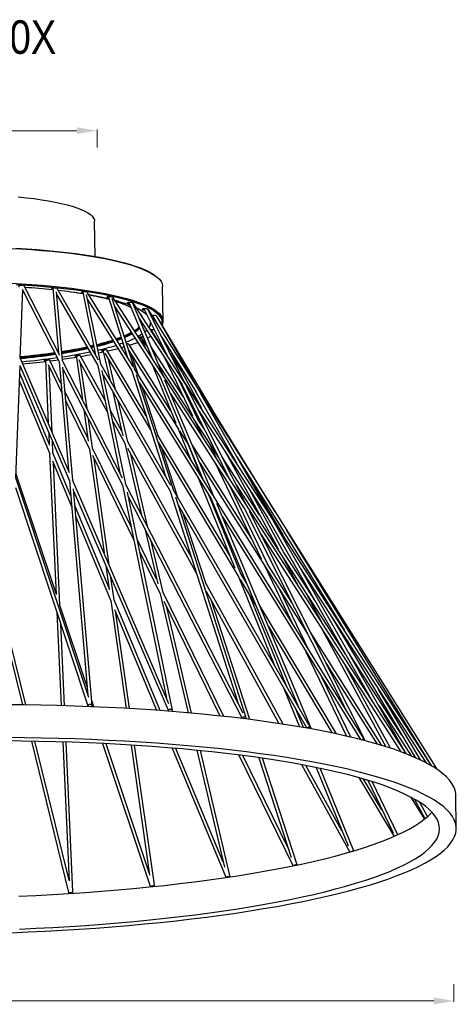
# Model space of a CAD drawing. Header units: inches. Extents: x -1104 to 2865, y 14607 to 16076.
# Tile 7 of 10: x 1373 to 1634, y 14621 to 15207. Entities that reach past the tile are written whole.
import ezdxf

# ---------------------------------------------------------------- set-up
doc = ezdxf.new("R2010")
doc.units = ezdxf.units.IN
doc.header["$MEASUREMENT"] = 0
doc.styles.add('romand', font='romand.shx')
doc.styles.add('ST', font='txt', dxfattribs={"width": 0.85, "height": 3.5})
doc.dimstyles.new('副本 (2) (2) 1-1尺寸界线', dxfattribs={"dimtxt": 4, "dimasz": 4, "dimexe": 0.618, "dimexo": 0.618, "dimgap": 0.618, "dimtad": 1, "dimtoh": 1, "dimdsep": 46, "dimtxsty": 'romand', "dimcen": 0, "dimclrd": 3, "dimclre": 3, "dimclrt": 6, "dimadec": 0, "dimazin": 2, "dimtfac": 1, "dimtofl": 0, "dimtmove": 0, "dimatfit": 3, "dimfxl": 0, "dimlwd": 13, "dimlwe": 13, "dimarcsym": 0})

# ---------------------------------------------------------------- blocks, each defined once
blk = doc.blocks.new('*D30')
at = {"color": 3, "lineweight": 13}
for p, q in [((1239.59, 15130.98), (1239.59, 15141.6)), ((1251.59, 15140.98), (1407.59, 15140.98)), ((1419.59, 15130.98), (1419.59, 15141.6))]:
    blk.add_line(p, q, dxfattribs=at)
at = {"color": 3}
for points in [[(1251.59, 15142.98), (1251.59, 15138.98), (1239.59, 15140.98)], [(1407.59, 15142.98), (1407.59, 15138.98), (1419.59, 15140.98)]]:
    blk.add_solid(points, dxfattribs=at)
at = {"layer": 'Defpoints', "color": 0}
for p in [(1419.59, 15140.98), (1239.59, 15075.42), (1419.59, 15075.54)]:
    blk.add_point(p, dxfattribs=at)
at = {"color": 6, "insert": (1329.59, 15147.6), "char_height": 12, "attachment_point": 5, "style": 'romand'}
blk.add_mtext('%%C180', dxfattribs=at)
blk = doc.blocks.new('*D31')
at = {"color": 3, "lineweight": 13}
for p, q in [((1032.59, 14632.63), (1032.59, 14622.01)), ((1632.26, 14632.63), (1632.26, 14622.01)), ((1044.59, 14622.63), (1620.26, 14622.63))]:
    blk.add_line(p, q, dxfattribs=at)
at = {"color": 3}
for points in [[(1044.59, 14624.63), (1044.59, 14620.63), (1032.59, 14622.63)], [(1620.26, 14624.63), (1620.26, 14620.63), (1632.26, 14622.63)]]:
    blk.add_solid(points, dxfattribs=at)
at = {"layer": 'Defpoints', "color": 0}
for p in [(1632.26, 14726.76), (1032.59, 14713.75), (1632.26, 14622.63)]:
    blk.add_point(p, dxfattribs=at)
at = {"color": 6, "insert": (1332.43, 14629.25), "char_height": 12, "attachment_point": 5, "style": 'romand'}
blk.add_mtext('%%C600', dxfattribs=at)

msp = doc.modelspace()

# ---------------------------------------------------------------- linework, layer by layer
at = {"color": 7, "linetype": 'Continuous', "lineweight": 25}
for p, q in [((1418.369, 15066.036), (1418.043, 15087.067)), ((1397.308, 15007.135), (1376.034, 15048.601)), ((1373.796, 15005.264), (1375.299, 15046.302)), ((1375.277, 15045.695), (1396.929, 15003.494)), ((1393.165, 15047.085), (1396.474, 15008.761)), ((1398.887, 15004.057), (1395.345, 15045.088)), ((1395.472, 15043.615), (1419.988, 15001.11)), ((1420.478, 15004.262), (1395.834, 15046.99)), ((1410.975, 15044.708), (1418.698, 15007.349)), ((1421.881, 15001.83), (1413.304, 15043.319)), ((1441.073, 15000.46), (1413.634, 15044.704)), ((1458.973, 15027.373), (1458.651, 15048.164)), ((1413.886, 15040.502), (1440.253, 14997.986)), ((1426.273, 15041.744), (1437.751, 15005.816)), ((1442.081, 14998.833), (1428.608, 15041.007)), ((1603.526, 14770.139), (1428.89, 15041.815)), ((1438.591, 15038.284), (1452.598, 15004.932)), ((1458.856, 14995.196), (1440.804, 15038.18)), ((1619.125, 14762.525), (1441.137, 15038.41)), ((1430.166, 15036.13), (1457.105, 14994.222)), ((1445.729, 15031.289), (1446.322, 15030.373)), ((1447.549, 15034.432), (1461.35, 15007.079)), ((1471.631, 14991.144), (1449.617, 15034.773)), ((1622.179, 14760.589), (1450.003, 15034.595)), ((1444.345, 15029.749), (1470.022, 14989.948)), ((1446.616, 15026.228), (1446.19, 15025.355)), ((1452.786, 15030.166), (1452.954, 15030.159)), ((1452.872, 15030.302), (1454.568, 15027.33)), ((1479.584, 14987.518), (1454.968, 15030.664)), ((1488.068, 14975.193), (1455.218, 15030.486)), ((1450.885, 15024.206), (1450.608, 15023.729)), ((1451.946, 15021.927), (1452.459, 15020.86)), ((1451.963, 15021.63), (1452.067, 15021.626)), ((1452.081, 15021.698), (1460.961, 15007.851)), ((1434.99, 15014.458), (1432.842, 15013.732)), ((1438.475, 15013.81), (1438.43, 15013.883)), ((1463.589, 14974.022), (1438.476, 15013.809)), ((1445.658, 15018.057), (1445.765, 15017.772)), ((1445.765, 15017.772), (1448.223, 15011.738)), ((1445.99, 15017.482), (1449.814, 15011.56)), ((1458.128, 15017.906), (1478.598, 14985.328)), ((1396.437, 15009.181), (1396.271, 15009.156)), ((1417.5, 15013.143), (1415.607, 15012.708)), ((1417.541, 15012.946), (1415.714, 15012.523)), ((1417.657, 15012.386), (1416.013, 15012.004)), ((1417.726, 15012.049), (1416.192, 15011.693)), ((1418.188, 15009.816), (1417.378, 15009.638)), ((1418.568, 15007.977), (1418.36, 15007.935)), ((1423.278, 15008.974), (1420.527, 15008.38)), ((1422.972, 15010.272), (1427.08, 14992.816)), ((1424.187, 15008.435), (1451.47, 14962.875)), ((1448.804, 14971.219), (1425.413, 15010.28)), ((1435.722, 15012.167), (1434.105, 15011.695)), ((1438.513, 15010.004), (1468.026, 14963.246)), ((1470.815, 14982.732), (1451.59, 15012.497)), ((1461.205, 15007.304), (1460.885, 15007.969)), ((1469.988, 14997.48), (1462.7, 15008.844)), ((1463.665, 15009.093), (1481.814, 14975.756)), ((1403.164, 14937.222), (1373.73, 15005.597)), ((1388.75, 15004.548), (1390.471, 14966.708)), ((1390.33, 15001.698), (1398.531, 14984.935)), ((1398.054, 14990.461), (1391.191, 15004.489)), ((1396.496, 15004.336), (1391.575, 15003.705)), ((1396.927, 15003.513), (1402.521, 14938.717)), ((1434.797, 14934.065), (1398.806, 15004.216)), ((1407.057, 15007.157), (1410.777, 14980.882)), ((1408.522, 15004.756), (1425.671, 14973.62)), ((1424.299, 14980.256), (1409.506, 15007.115)), ((1413.567, 14975.444), (1409.727, 15002.568)), ((1463.501, 14929.67), (1421.787, 15001.994)), ((1430.551, 14986.799), (1426.283, 15004.934)), ((1443.976, 14995.778), (1440.253, 15007.247)), ((1456.017, 15001.957), (1492.206, 14945.926)), ((1459.457, 15006.324), (1476.408, 14971.113)), ((1371.19, 14934.121), (1373.646, 15001.182)), ((1391.029, 14954.439), (1373.478, 14996.597)), ((1373.631, 15000.769), (1403.067, 14932.39)), ((1392.71, 14961.508), (1390.939, 15000.454)), ((1405.032, 14932.884), (1399.235, 15000.034)), ((1399.342, 14998.789), (1434.725, 14929.824)), ((1419.987, 15001.113), (1433.208, 14937.162)), ((1436.629, 14930.495), (1422.635, 14998.186)), ((1440.251, 14997.989), (1460.31, 14935.203)), ((1488.5, 14923.984), (1441.944, 14999.054)), ((1452.338, 15001.638), (1466.56, 14966.73)), ((1373.303, 14991.814), (1391.32, 14948.538)), ((1423.171, 14995.59), (1463.179, 14926.227)), ((1465.017, 14927.043), (1443.1, 14995.645)), ((1444.582, 14991.007), (1487.557, 14921.711)), ((1457.08, 14994.261), (1482.599, 14933.501)), ((1489.319, 14922.665), (1460.013, 14992.441)), ((1479.532, 14969.235), (1468.203, 14992.768)), ((1469.893, 14990.149), (1498.333, 14933.784)), ((1471.47, 14991.464), (1478.884, 14979.901)), ((1414.051, 14957.759), (1400.491, 14985.478)), ((1428.671, 14986.054), (1435.002, 14959.152)), ((1455.674, 14959.747), (1446.562, 14987.814)), ((1463.338, 14984.526), (1507.108, 14916.435)), ((1508.749, 14917.58), (1472.9, 14988.629)), ((1477.868, 14986.49), (1502.599, 14943.144)), ((1522.505, 14912.289), (1481.428, 14984.286)), ((1400.968, 14979.952), (1414.987, 14951.295)), ((1437.903, 14955.556), (1432.142, 14980.037)), ((1525.758, 14914.035), (1485.399, 14979.525)), ((1411.634, 14974.831), (1414.282, 14956.129)), ((1434.316, 14962.07), (1427.569, 14974.32)), ((1480.173, 14974.214), (1521.22, 14910.591)), ((1416.894, 14951.948), (1414.424, 14969.393)), ((1428.941, 14967.683), (1436.055, 14954.767)), ((1477.784, 14968.255), (1482.586, 14958.281)), ((1483.705, 14962.774), (1479.42, 14969.408)), ((1390.729, 14961.052), (1391.063, 14953.704)), ((1467.895, 14963.453), (1475.31, 14945.253)), ((1468.648, 14962.26), (1474.242, 14953.398)), ((1393.277, 14949.041), (1392.967, 14955.852)), ((1436.019, 14954.831), (1446.082, 14912.07)), ((1475.776, 14886.793), (1437.897, 14955.567)), ((1498.632, 14888.011), (1455.657, 14959.776)), ((1455.97, 14955.359), (1503.694, 14875.663)), ((1491.427, 14944.527), (1486.501, 14954.759)), ((1403.815, 14923.729), (1393.277, 14949.041)), ((1414.958, 14951.354), (1423.719, 14889.475)), ((1439.855, 14905.01), (1416.893, 14951.951)), ((1437.668, 14951.838), (1478.929, 14876.922)), ((1467.933, 14921.987), (1458.434, 14951.244)), ((1481.605, 14935.103), (1473.987, 14953.802)), ((1511.711, 14897.783), (1476.022, 14954.325)), ((1496.054, 14949.598), (1527.469, 14891.893)), ((1391.295, 14948.598), (1395.112, 14864.681)), ((1393.079, 14944.314), (1404.382, 14917.164)), ((1397.404, 14858.309), (1393.543, 14943.199)), ((1416.762, 14947.665), (1441.485, 14897.127)), ((1426.729, 14882.483), (1417.801, 14945.543)), ((1449.877, 14904.672), (1439.606, 14948.318)), ((1480.725, 14943.127), (1544.998, 14841.298)), ((1489.678, 14943.549), (1517.414, 14885.936)), ((1516.649, 14911.769), (1493.944, 14946.922)), ((1502.885, 14946.677), (1529.447, 14904.406)), ((1507.765, 14938.123), (1530.206, 14900.352)), ((1414.55, 14803.364), (1371.137, 14934.28)), ((1395.086, 14865.238), (1371.274, 14936.437)), ((1403.066, 14932.403), (1414.086, 14804.763)), ((1462.382, 14799.661), (1404.965, 14933.039)), ((1479.817, 14934.192), (1501.738, 14880.385)), ((1370.98, 14928.399), (1414.093, 14798.387)), ((1416.628, 14798.568), (1405.489, 14927.585)), ((1405.578, 14926.557), (1462.031, 14795.419)), ((1434.725, 14929.826), (1460.944, 14803.002)), ((1506.616, 14794.083), (1436.547, 14930.654)), ((1464.48, 14795.776), (1437.639, 14925.607)), ((1463.177, 14926.229), (1503.378, 14800.394)), ((1545.947, 14786.727), (1464.903, 14927.239)), ((1521.065, 14882.963), (1498.519, 14929.796)), ((1502.445, 14930.073), (1567.677, 14829.076)), ((1531.142, 14889.329), (1510.636, 14926.997)), ((1438.146, 14923.157), (1506.025, 14790.854)), ((1508.368, 14791.346), (1466.405, 14922.697)), ((1505.388, 14876.728), (1486.112, 14924.041)), ((1487.536, 14921.745), (1539.676, 14797.6)), ((1578.715, 14778.517), (1489.054, 14923.092)), ((1426.627, 14868.935), (1406.348, 14917.646)), ((1467.883, 14918.069), (1544.553, 14785.141)), ((1546.965, 14785.41), (1490.908, 14918.881)), ((1507.011, 14916.586), (1567.776, 14796.156)), ((1579.101, 14778.151), (1510.442, 14914.224)), ((1406.914, 14911.081), (1427.771, 14860.984)), ((1484.502, 14870.949), (1470.906, 14912.829)), ((1494.257, 14910.908), (1576.465, 14778.35)), ((1520.795, 14911.25), (1583.756, 14800.893)), ((1524.06, 14912.979), (1566.753, 14843.703)), ((1603.793, 14769.81), (1524.481, 14908.825)), ((1447.987, 14903.976), (1455.739, 14871.033)), ((1619.133, 14762.521), (1532.673, 14902.815)), ((1455.056, 14873.936), (1443.392, 14897.779)), ((1459.015, 14865.843), (1451.782, 14896.578)), ((1517.427, 14900.381), (1600.577, 14771.028)), ((1445.022, 14889.897), (1457.155, 14865.093)), ((1529.421, 14888.307), (1539.685, 14869.454)), ((1549.65, 14860.673), (1530.891, 14889.717)), ((1424.786, 14881.938), (1426.838, 14867.443)), ((1519.313, 14881.992), (1535.862, 14847.615)), ((1535.574, 14859.977), (1520.971, 14883.113)), ((1540.701, 14880.395), (1615.411, 14764.594)), ((1429.688, 14861.583), (1427.796, 14874.946)), ((1503.593, 14875.832), (1525.34, 14822.455)), ((1504.925, 14873.608), (1514.394, 14857.796)), ((1508.919, 14870.831), (1505.348, 14876.794)), ((1530.474, 14787.481), (1484.486, 14870.978)), ((1484.526, 14866.761), (1527.98, 14787.863)), ((1545.784, 14831.618), (1528.667, 14867.172)), ((1427.743, 14861.05), (1436.827, 14796.889)), ((1457.171, 14795.568), (1429.686, 14861.587)), ((1457.12, 14865.166), (1473.814, 14794.224)), ((1495.077, 14792.123), (1459.009, 14865.855)), ((1532.695, 14809.703), (1510.35, 14864.55)), ((1554.559, 14846.315), (1543.915, 14865.867)), ((1413.659, 14809.705), (1397.403, 14858.31)), ((1429.922, 14855.817), (1454.937, 14795.73)), ((1459.262, 14860.787), (1492.726, 14792.378)), ((1475.913, 14794.037), (1461.079, 14857.072)), ((1510.695, 14790.27), (1487.78, 14860.851)), ((1562.317, 14781.661), (1516.183, 14858.702)), ((1395.589, 14854.188), (1398.121, 14798.52)), ((1438.864, 14796.772), (1430.804, 14853.698)), ((1557.909, 14853.722), (1609.057, 14767.631)), ((1400.126, 14798.462), (1397.909, 14847.191)), ((1521.657, 14845.667), (1559.647, 14782.227)), ((1552.837, 14845.294), (1591.612, 14774.07)), ((1377.189, 14798.959), (1367.659, 14837.738)), ((1589.357, 14774.768), (1546.741, 14842.285)), ((1367.391, 14830.444), (1375.123, 14798.986)), ((1544.028, 14830.654), (1568.25, 14780.34)), ((1601.169, 14780.909), (1569.387, 14830.115)), ((1556.165, 14823.606), (1586.445, 14775.634)), ((1594.373, 14773.182), (1567.712, 14822.155)), ((1570.751, 14779.755), (1553.949, 14814.657)), ((1530.894, 14808.822), (1540.236, 14785.894)), ((1612.252, 14766.17), (1587.313, 14808.145)), ((1417.629, 14797.836), (1416.365, 14801.614)), ((1587.414, 14798.518), (1606.718, 14768.631)), ((1542.559, 14785.492), (1538.249, 14796.07)), ((1380.445, 14777.327), (1402.604, 14687.161)), ((1402.85, 14694.542), (1382.514, 14777.29)), ((1399.105, 14776.888), (1402.867, 14694.159)), ((1405.164, 14687.679), (1401.11, 14776.826)), ((1422.835, 14775.961), (1451.24, 14691.031)), ((1450.688, 14698.986), (1424.979, 14775.857)), ((1439.923, 14775.024), (1450.888, 14697.57)), ((1453.734, 14691.741), (1441.961, 14774.896)), ((1464.292, 14773.26), (1496.268, 14696.454)), ((1494.726, 14705.363), (1466.538, 14773.07)), ((1579.101, 14778.151), (1579.054, 14778.217)), ((1479.062, 14771.922), (1495.458, 14702.249)), ((1498.669, 14697.338), (1481.166, 14771.713)), ((1504.103, 14769.121), (1536.318, 14703.266)), ((1533.47, 14713.64), (1506.479, 14768.816)), ((1515.977, 14767.524), (1535.268, 14708.103)), ((1538.605, 14704.299), (1518.183, 14767.206)), ((1541.468, 14763.374), (1570.122, 14711.349)), ((1565.494, 14723.897), (1544.015, 14762.895)), ((1550.093, 14761.698), (1569.115, 14715.01)), ((1572.332, 14712.414), (1552.451, 14761.212)), ((1575.574, 14755.63), (1596.53, 14720.636)), ((1589.331, 14736.55), (1578.386, 14754.827)), ((1580.891, 14754.083), (1595.947, 14722.807)), ((1598.738, 14721.621), (1583.498, 14753.276)), ((1606.295, 14744.185), (1614.671, 14730.915)), ((1633.672, 14725.497), (1633.368, 14745.111)), ((1608.547, 14742.963), (1614.896, 14731.299)), ((1616.531, 14732.48), (1611.941, 14740.912))]:
    msp.add_line(p, q, dxfattribs=at)
at = {"color": 8, "linetype": 'Continuous', "lineweight": 25}
for p, q in [((1393.164, 15047.109), (1393.165, 15047.085)), ((1446.828, 15025.9), (1446.652, 15025.504)), ((1445.765, 15017.772), (1445.842, 15017.731))]:
    msp.add_line(p, q, dxfattribs=at)
at = {"color": 7, "linetype": 'Continuous', "lineweight": 25, "flags": 128}
for points in [[(1372.587, 15101.579), (1377.409, 15101.075), (1382.037, 15100.511), (1386.451, 15099.889), (1390.635, 15099.21), (1394.572, 15098.478), (1398.246, 15097.695), (1401.644, 15096.865), (1404.751, 15095.991), (1407.555, 15095.076), (1410.046, 15094.124), (1412.213, 15093.138), (1414.047, 15092.123), (1415.543, 15091.083), (1416.693, 15090.021), (1417.493, 15088.942), (1417.941, 15087.85), (1418.043, 15087.067)], [(1367.793, 15070.895), (1374.174, 15070.561), (1380.432, 15070.162), (1386.551, 15069.698), (1392.514, 15069.171), (1398.305, 15068.582), (1403.908, 15067.932), (1409.308, 15067.223), (1414.49, 15066.458), (1419.442, 15065.638), (1424.148, 15064.765), (1428.598, 15063.842), (1432.777, 15062.872), (1436.677, 15061.856), (1440.285, 15060.798), (1443.592, 15059.701), (1446.589, 15058.567), (1449.268, 15057.399), (1451.622, 15056.201), (1453.645, 15054.977), (1455.331, 15053.728), (1456.675, 15052.459), (1457.675, 15051.173), (1458.326, 15049.873), (1458.628, 15048.563), (1458.651, 15048.164)], [(1371.214, 15070.957), (1377.567, 15070.585), (1383.786, 15070.147), (1389.854, 15069.643), (1395.754, 15069.077), (1401.47, 15068.448), (1406.987, 15067.759), (1412.289, 15067.011), (1417.362, 15066.207), (1422.192, 15065.349), (1426.765, 15064.439), (1431.07, 15063.48), (1435.094, 15062.474), (1438.826, 15061.424), (1442.256, 15060.333), (1445.375, 15059.204), (1448.174, 15058.04), (1450.645, 15056.844), (1452.782, 15055.62), (1454.579, 15054.37), (1455.83, 15053.296)], [(1371.482, 15049.344), (1377.826, 15048.972), (1384.035, 15048.535), (1390.094, 15048.032), (1395.985, 15047.466), (1401.692, 15046.838), (1407.201, 15046.15), (1412.495, 15045.404), (1417.56, 15044.601), (1422.382, 15043.744), (1426.948, 15042.836), (1431.246, 15041.878), (1435.264, 15040.873), (1438.99, 15039.825), (1442.415, 15038.736), (1445.529, 15037.608), (1448.324, 15036.446), (1450.791, 15035.252), (1452.925, 15034.03), (1454.719, 15032.782), (1456.168, 15031.513), (1456.999, 15030.584)], [(1374.461, 15048.771), (1373.789, 15048.738), (1373.214, 15048.658), (1372.823, 15048.543), (1372.677, 15048.41), (1372.796, 15048.281), (1373.164, 15048.175), (1373.365, 15048.143)], [(1375.202, 15048.747), (1375.128, 15048.753), (1374.461, 15048.771)], [(1376.143, 15048.389), (1376.176, 15048.449), (1376.056, 15048.578), (1376.042, 15048.585)], [(1394.158, 15047.179), (1393.486, 15047.146), (1392.911, 15047.066), (1392.52, 15046.951), (1392.373, 15046.819), (1392.493, 15046.689), (1392.861, 15046.583), (1393.213, 15046.533)], [(1395.169, 15047.127), (1394.825, 15047.161), (1394.158, 15047.179)], [(1411.876, 15044.92), (1411.203, 15044.887), (1410.628, 15044.807), (1410.238, 15044.692), (1410.091, 15044.559), (1410.211, 15044.43), (1410.578, 15044.324), (1411.067, 15044.261)], [(1427.076, 15042.062), (1426.404, 15042.029), (1425.829, 15041.948), (1425.438, 15041.833), (1425.291, 15041.701), (1425.411, 15041.572), (1425.779, 15041.465), (1426.339, 15041.398), (1426.385, 15041.395)], [(1439.297, 15038.692), (1438.625, 15038.658), (1438.05, 15038.578), (1437.659, 15038.463), (1437.513, 15038.331), (1437.632, 15038.202), (1438, 15038.095), (1438.56, 15038.027), (1438.702, 15038.019)], [(1448.168, 15034.912), (1447.496, 15034.879), (1446.921, 15034.798), (1446.53, 15034.683), (1446.384, 15034.551), (1446.503, 15034.422), (1446.871, 15034.315), (1447.431, 15034.248), (1447.648, 15034.235)], [(1446.46, 15026.471), (1446.162, 15025.909), (1446.041, 15025.71)], [(1446.652, 15025.504), (1446.4, 15025.037), (1446.355, 15024.962)], [(1453.42, 15030.837), (1452.747, 15030.804), (1452.41, 15030.764)], [(1440.064, 15020.732), (1438.14, 15019.724), (1435.756, 15018.632)], [(1440.343, 15020.299), (1438.149, 15019.139), (1435.922, 15018.114)], [(1440.54, 15019.991), (1438.362, 15018.841), (1436.031, 15017.771)], [(1446.374, 15019.751), (1445.998, 15019.505), (1443.99, 15018.324)], [(1449.284, 15022.092), (1449.232, 15022.039), (1448.034, 15020.964)], [(1452.539, 15022.304), (1451.866, 15022.271), (1451.571, 15022.237)], [(1453.707, 15022.228), (1453.205, 15022.285), (1452.539, 15022.304)], [(1433.853, 15018.019), (1432.868, 15017.644), (1430.862, 15016.924)], [(1433.901, 15017.868), (1432.609, 15017.373), (1430.954, 15016.775)], [(1434.068, 15017.346), (1432.618, 15016.788), (1431.254, 15016.292)], [(1434.176, 15017.005), (1432.821, 15016.485), (1431.444, 15015.985)], [(1435.165, 15013.911), (1435.123, 15013.893), (1434.976, 15013.76), (1435.096, 15013.631), (1435.275, 15013.567)], [(1447.073, 15018.088), (1446.433, 15018.105), (1445.761, 15018.071), (1445.186, 15017.991), (1444.795, 15017.876), (1444.649, 15017.744), (1444.768, 15017.615), (1445.136, 15017.508), (1445.696, 15017.44), (1445.905, 15017.428)], [(1446.483, 15016.009), (1446.201, 15015.887), (1445.695, 15015.672)], [(1451.565, 15018.557), (1451.312, 15018.41), (1449.516, 15017.437)], [(1416.286, 15007.527), (1413.682, 15007.038), (1409.916, 15006.371)], [(1423.815, 15010.475), (1423.143, 15010.441), (1422.568, 15010.361), (1422.177, 15010.246), (1422.03, 15010.114), (1422.15, 15009.985), (1422.518, 15009.878), (1423.078, 15009.81), (1423.081, 15009.81)], [(1425.513, 15010.112), (1425.529, 15010.152), (1425.41, 15010.281), (1425.042, 15010.388), (1424.482, 15010.456), (1423.815, 15010.475)], [(1432.098, 15011.136), (1427.962, 15010.068), (1425.845, 15009.559)], [(1388.804, 15003.374), (1385.444, 15002.995), (1379.268, 15002.358), (1375.285, 15001.987)], [(1389.765, 15004.622), (1389.092, 15004.588), (1388.517, 15004.508), (1388.126, 15004.393), (1387.98, 15004.261), (1388.1, 15004.132), (1388.467, 15004.025), (1388.776, 15003.98)], [(1391.346, 15004.174), (1391.479, 15004.299), (1391.359, 15004.429), (1390.991, 15004.535), (1390.431, 15004.603), (1389.765, 15004.622)], [(1407.232, 15005.923), (1402.979, 15005.257), (1398.836, 15004.656)], [(1407.989, 15007.276), (1407.317, 15007.242), (1406.742, 15007.162), (1406.351, 15007.047), (1406.205, 15006.915), (1406.324, 15006.786), (1406.692, 15006.679), (1407.133, 15006.621)], [(1409.641, 15006.869), (1409.704, 15006.953), (1409.584, 15007.083), (1409.216, 15007.189), (1408.656, 15007.257), (1407.989, 15007.276)], [(1633.368, 14745.111), (1633.301, 14746.181), (1632.904, 14748.181), (1632.155, 14750.172), (1631.053, 14752.151), (1629.601, 14754.117), (1627.799, 14756.067), (1625.65, 14757.998), (1623.157, 14759.908), (1620.323, 14761.796), (1617.15, 14763.658), (1613.643, 14765.494), (1609.805, 14767.299), (1605.642, 14769.073), (1601.157, 14770.813), (1596.357, 14772.518), (1591.247, 14774.185), (1585.834, 14775.812), (1580.122, 14777.397), (1574.12, 14778.939), (1567.834, 14780.435), (1561.272, 14781.884), (1554.441, 14783.285), (1547.35, 14784.635), (1540.006, 14785.933), (1532.419, 14787.177), (1524.597, 14788.366), (1516.55, 14789.499), (1508.287, 14790.574), (1499.818, 14791.59), (1491.153, 14792.546), (1482.302, 14793.44), (1473.275, 14794.272), (1464.084, 14795.04), (1454.738, 14795.744), (1445.249, 14796.383), (1435.629, 14796.956), (1425.888, 14797.462), (1416.038, 14797.902), (1406.091, 14798.273), (1396.058, 14798.577), (1385.951, 14798.811), (1375.782, 14798.977), (1365.563, 14799.075)], [(1368.353, 14663.286), (1378.561, 14663.704), (1388.715, 14664.19), (1398.806, 14664.742), (1408.819, 14665.361), (1418.744, 14666.045), (1428.568, 14666.793), (1438.281, 14667.605), (1447.87, 14668.48), (1457.325, 14669.417), (1466.634, 14670.414), (1475.787, 14671.471), (1484.772, 14672.586), (1493.579, 14673.758), (1502.198, 14674.985), (1510.617, 14676.267), (1518.829, 14677.601), (1526.822, 14678.986), (1534.588, 14680.42), (1542.116, 14681.902), (1549.399, 14683.43), (1556.428, 14685.002), (1563.195, 14686.616), (1569.69, 14688.271), (1575.908, 14689.964), (1581.84, 14691.693), (1587.48, 14693.457), (1592.821, 14695.253), (1597.856, 14697.079), (1602.58, 14698.933), (1606.986, 14700.813), (1611.071, 14702.717), (1614.829, 14704.642), (1618.255, 14706.586), (1621.346, 14708.547), (1624.098, 14710.523), (1626.508, 14712.51), (1628.573, 14714.508), (1630.29, 14716.513), (1631.657, 14718.523), (1632.673, 14720.536), (1633.337, 14722.549), (1633.648, 14724.56), (1633.605, 14726.567), (1633.208, 14728.567), (1632.459, 14730.558), (1631.357, 14732.537), (1629.905, 14734.503), (1628.103, 14736.452), (1625.954, 14738.384), (1623.461, 14740.294), (1620.627, 14742.182), (1617.454, 14744.044), (1613.947, 14745.879), (1610.109, 14747.685), (1605.946, 14749.459), (1601.461, 14751.199), (1596.661, 14752.904), (1591.551, 14754.57), (1586.138, 14756.197), (1580.426, 14757.783), (1574.424, 14759.324), (1568.138, 14760.821), (1561.576, 14762.27), (1554.745, 14763.671), (1547.654, 14765.021), (1540.31, 14766.319), (1532.723, 14767.563), (1524.901, 14768.752), (1516.854, 14769.885), (1508.591, 14770.96), (1500.122, 14771.976), (1491.457, 14772.931), (1482.606, 14773.826), (1473.579, 14774.658), (1464.388, 14775.426), (1455.042, 14776.13), (1445.553, 14776.769), (1435.933, 14777.342), (1426.192, 14777.848), (1416.342, 14778.287), (1406.395, 14778.659), (1396.362, 14778.962), (1386.255, 14779.197), (1376.086, 14779.363), (1365.867, 14779.46)], [(1373.288, 14665.446), (1383.289, 14665.899), (1393.23, 14666.418), (1403.098, 14667.004), (1412.881, 14667.655), (1422.568, 14668.371), (1432.147, 14669.151), (1441.605, 14669.995), (1450.933, 14670.9), (1460.117, 14671.865), (1469.147, 14672.891), (1478.013, 14673.975), (1486.702, 14675.116), (1495.206, 14676.313), (1503.512, 14677.564), (1511.612, 14678.868), (1519.495, 14680.223), (1527.151, 14681.627), (1534.572, 14683.079), (1541.748, 14684.577), (1548.67, 14686.12), (1555.331, 14687.705), (1561.722, 14689.33), (1567.835, 14690.993), (1573.662, 14692.693), (1579.198, 14694.427), (1584.434, 14696.194), (1589.365, 14697.99), (1593.984, 14699.814), (1598.286, 14701.664), (1602.266, 14703.538), (1605.918, 14705.432), (1609.239, 14707.345), (1612.225, 14709.275), (1614.871, 14711.218), (1617.174, 14713.174), (1619.132, 14715.139), (1620.742, 14717.11), (1622.003, 14719.087), (1622.912, 14721.065), (1623.469, 14723.043), (1623.673, 14725.019), (1623.524, 14726.989), (1623.021, 14728.952), (1622.166, 14730.905), (1620.96, 14732.846), (1619.404, 14734.772), (1617.499, 14736.681), (1615.249, 14738.571), (1612.656, 14740.439), (1609.723, 14742.284), (1606.454, 14744.102), (1602.852, 14745.892), (1598.922, 14747.652), (1594.67, 14749.379), (1590.099, 14751.071), (1585.216, 14752.726), (1580.027, 14754.342), (1574.537, 14755.918), (1568.754, 14757.451), (1562.685, 14758.939), (1556.337, 14760.381), (1549.717, 14761.775), (1542.835, 14763.119), (1535.697, 14764.411), (1528.314, 14765.65), (1520.693, 14766.835), (1512.845, 14767.964), (1504.778, 14769.035), (1496.503, 14770.048), (1488.029, 14771), (1479.368, 14771.892), (1470.529, 14772.721), (1461.523, 14773.487), (1452.362, 14774.189), (1443.056, 14774.826), (1433.617, 14775.397), (1424.056, 14775.902), (1414.385, 14776.34), (1404.616, 14776.71), (1394.76, 14777.012), (1384.83, 14777.246), (1374.838, 14777.411), (1364.795, 14777.507)], [(1372.984, 14685.061), (1382.985, 14685.513), (1392.926, 14686.032), (1402.794, 14686.618), (1412.577, 14687.269), (1422.264, 14687.986), (1431.843, 14688.766), (1441.301, 14689.609), (1450.629, 14690.514), (1459.813, 14691.48), (1468.843, 14692.505), (1477.709, 14693.589), (1486.399, 14694.73), (1494.902, 14695.927), (1503.208, 14697.178), (1511.308, 14698.482), (1519.191, 14699.837), (1526.847, 14701.241), (1534.268, 14702.693), (1541.444, 14704.192), (1548.367, 14705.734), (1555.027, 14707.319), (1561.418, 14708.944), (1567.531, 14710.607), (1573.358, 14712.307), (1578.894, 14714.042), (1584.13, 14715.808), (1589.061, 14717.604), (1593.68, 14719.429), (1597.982, 14721.278), (1601.962, 14723.152), (1605.614, 14725.046), (1608.935, 14726.959), (1611.921, 14728.889), (1614.567, 14730.833), (1616.87, 14732.788), (1618.828, 14734.753), (1619.12, 14735.081)]]:
    msp.add_lwpolyline(points, dxfattribs=at)
at = {"color": 8, "linetype": 'Continuous', "lineweight": 25, "flags": 128}
for points in [[(1368.115, 15050.104), (1374.496, 15049.77), (1380.755, 15049.371), (1386.873, 15048.907), (1392.836, 15048.38), (1398.627, 15047.791), (1404.23, 15047.141), (1409.63, 15046.432), (1414.813, 15045.667), (1419.764, 15044.847), (1424.471, 15043.974), (1428.92, 15043.051), (1433.1, 15042.081), (1436.999, 15041.065), (1440.607, 15040.007), (1443.914, 15038.91), (1446.911, 15037.776), (1449.59, 15036.608), (1451.945, 15035.41), (1453.967, 15034.186), (1455.653, 15032.937), (1456.391, 15032.283)], [(1410.97, 15044.862), (1410.972, 15044.723), (1410.975, 15044.708)], [(1426.279, 15042.016), (1426.255, 15041.894), (1426.273, 15041.744)], [(1452.511, 15022.304), (1452.416, 15022.226), (1452.191, 15022), (1452.076, 15021.81), (1452.081, 15021.698)], [(1422.972, 15010.272), (1423.042, 15010.193), (1423.251, 15010.136)], [(1407.057, 15007.157), (1407.067, 15007.125), (1407.197, 15007.019), (1407.457, 15006.955)], [(1414.093, 14798.387), (1414.074, 14798.482), (1414.13, 14798.74), (1414.324, 14798.992), (1414.628, 14799.201), (1414.995, 14799.333), (1415.369, 14799.369), (1415.687, 14799.307)], [(1416.13, 14799.09), (1415.761, 14799.157), (1415.721, 14799.158)], [(1462.031, 14795.419), (1462.009, 14795.627), (1462.122, 14795.883), (1462.36, 14796.128), (1462.688, 14796.326), (1463.056, 14796.446), (1463.408, 14796.469), (1463.684, 14796.396)], [(1464.117, 14796.164), (1463.775, 14796.244), (1463.736, 14796.246)], [(1464.481, 14795.769), (1464.366, 14795.995), (1464.117, 14796.164)], [(1506.025, 14790.854), (1506.005, 14790.917), (1506.036, 14791.145), (1506.201, 14791.397), (1506.476, 14791.634), (1506.819, 14791.821), (1507.176, 14791.928), (1507.495, 14791.94), (1507.722, 14791.857)], [(1508.131, 14791.61), (1507.826, 14791.702), (1507.798, 14791.705)], [(1508.368, 14791.345), (1508.328, 14791.433), (1508.131, 14791.61)], [(1544.775, 14785.101), (1544.816, 14785.173), (1545.03, 14785.419), (1545.333, 14785.647), (1545.679, 14785.822), (1546.016, 14785.917), (1546.292, 14785.917), (1546.462, 14785.827)], [(1577.402, 14778.11), (1577.428, 14778.131), (1577.75, 14778.348), (1578.089, 14778.511), (1578.394, 14778.594), (1578.619, 14778.586), (1578.715, 14778.517)], [(1579.054, 14778.217), (1578.848, 14778.327), (1578.822, 14778.333)], [(1603.791, 14769.81), (1603.661, 14769.902), (1603.639, 14769.909)], [(1536.954, 14703.594), (1537.148, 14703.607), (1537.496, 14703.674), (1537.869, 14703.789), (1538.208, 14703.935), (1538.464, 14704.089), (1538.596, 14704.228), (1538.605, 14704.299)], [(1497.094, 14696.737), (1497.316, 14696.742), (1497.689, 14696.797), (1498.063, 14696.9), (1498.381, 14697.034), (1498.594, 14697.179), (1498.671, 14697.314), (1498.669, 14697.338)], [(1452.259, 14691.249), (1452.502, 14691.247), (1452.889, 14691.29), (1453.253, 14691.379), (1453.539, 14691.502), (1453.705, 14691.641), (1453.734, 14691.741)], [(1403.831, 14687.161), (1403.658, 14687.113), (1403.28, 14687.042), (1402.948, 14687.026), (1402.711, 14687.067), (1402.605, 14687.158), (1402.604, 14687.161)], [(1403.813, 14687.299), (1404.069, 14687.288), (1404.457, 14687.317), (1404.801, 14687.395), (1405.047, 14687.508), (1405.16, 14687.641), (1405.164, 14687.679)]]:
    msp.add_lwpolyline(points, dxfattribs=at)
at = {"color": 7, "linetype": 'Continuous', "lineweight": 25}
for centre, radius, start, end in [((1346.994, 14602.923), 445.651, 84.043046, 86.197202), ((1346.995, 14603.373), 445.197, 84.03703, 86.193063), ((1360.215, 14724.313), 323.54, 80.940729, 83.558221), ((1360.229, 14724.782), 323.064, 80.929273, 83.55019), ((1366.816, 14787.661), 259.886, 80.172097, 81.659749), ((1412.07, 15038.941), 5.982, 80.029681, 91.866145), ((1381.766, 14853.309), 192.747, 76.554617, 80.211351), ((1381.799, 14853.766), 192.28, 76.529893, 80.195027), ((1384.011, 14879.995), 165.96, 75.090003, 79.370287), ((1427.304, 15036.747), 5.32, 77.034436, 92.451725), ((1406.409, 14950.231), 92.722, 69.331624, 75.168626), ((1406.473, 14950.657), 92.278, 69.261531, 75.128048), ((1413.764, 14982.861), 58.835, 63.860045, 73.438583), ((1439.559, 15034.074), 4.625, 73.60104, 93.243342), ((1433.194, 15013.338), 24.076, 48.805638, 65.501253), ((1433.365, 15013.753), 23.598, 48.121795, 65.346648), ((1440.106, 15026.602), 7.328, 25.441874, 40.214725), ((1448.556, 15031.649), 3.286, 67.118726, 96.772704), ((1452.847, 15027.354), 6.071, 337.532821, 54.280146), ((1446.013, 15026.814), 5.456, 328.157912, 358.463988), ((1453.852, 15028.225), 2.648, 61.125151, 99.394076), ((1416.396, 15064.713), 49.836, 292.803518, 298.276559), ((1431.428, 15038.566), 19.649, 301.62919, 312.082817), ((1431.759, 15037.473), 18.632, 302.531803, 313.571937), ((1432.166, 15036.381), 17.988, 303.313351, 314.514309), ((1432.268, 15036.25), 18.19, 303.259243, 314.113949), ((1386.21, 15150.008), 140.387, 283.694275, 287.708652), ((1386.481, 15147.917), 138.49, 283.787391, 287.883466), ((1386.767, 15146.311), 137.433, 283.822195, 288.03305), ((1386.81, 15146.496), 137.946, 283.781272, 288.028169), ((1414.957, 15074.112), 62.911, 290.385479, 295.662144), ((1437.39, 15012.11), 2.014, 57.394878, 95.44237), ((1408.92, 15105.087), 96.691, 288.055212, 291.150141), ((1334.259, 15427.172), 423.395, 275.347952, 278.189233), ((1334.212, 15428.16), 423.799, 275.364124, 278.14948), ((1334.131, 15430.271), 425.678, 275.35245, 278.109651), ((1334.292, 15427.494), 424.044, 275.353854, 278.19408), ((1355.44, 15286.777), 280.603, 278.81052, 281.953541), ((1356.34, 15280.534), 274.516, 278.821327, 282.053629), ((1356.503, 15279.051), 273.606, 278.826874, 282.123826), ((1356.519, 15279.452), 274.335, 278.805994, 282.125968), ((1354.392, 15305.229), 302.235, 278.429395, 281.630326), ((1383.469, 15169.918), 163.818, 282.9351, 286.820784), ((1333.737, 15447.843), 446.342, 275.263639, 277.983894)]:
    msp.add_arc(centre, radius, start, end, dxfattribs=at)
at = {"color": 8, "linetype": 'Continuous', "lineweight": 25}
for centre, radius, start, end in [((1438.998, 15038.433), 0.434, 148.697636, 200.112768), ((1447.995, 15034.58), 0.47, 138.721737, 198.386827), ((1446.159, 15026.802), 5.393, 331.219004, 356.937007), ((1453.339, 15030.436), 0.486, 126.614539, 196.005473), ((1452.716, 15026.774), 5.732, 345.621021, 41.653193), ((1446.97, 15017.142), 1.037, 111.870359, 160.907821), ((1432.129, 14996.878), 15.676, 119.909454, 123.975708), ((1389.239, 15004.928), 0.611, 218.248414, 273.702356), ((1387.747, 15009.253), 5.446, 287.264118, 301.155733), ((1403.194, 15016.415), 10.657, 294.180466, 300.769343), ((1415.994, 14798.461), 0.643, 9.476454, 77.744992), ((1546.502, 14785.138), 0.537, 30.477353, 84.672631), ((1603.318, 14769.655), 0.527, 66.812258, 121.891827), ((1570.593, 14713.903), 2.29, 270.895463, 319.415607), ((1536.287, 14704.672), 1.407, 271.264159, 300.586351), ((1451.683, 14692.113), 1.169, 247.736981, 301.216746), ((1496.543, 14697.453), 1.036, 254.593117, 304.739115)]:
    msp.add_arc(centre, radius, start, end, dxfattribs=at)
at = {"color": 7, "linetype": 'Continuous', "lineweight": 25}
for points, knots in [([(1426.204, 15042.001), (1426.206, 15041.984), (1426.222, 15041.891), (1426.25, 15041.81), (1426.273, 15041.744)], [0, 0, 0, 0, 0.1777195, 1, 1, 1, 1]), ([(1438.472, 15038.637), (1438.479, 15038.603), (1438.505, 15038.476), (1438.554, 15038.365), (1438.591, 15038.284)], [0, 0, 0, 0, 0.26721063, 1, 1, 1, 1]), ([(1447.407, 15034.755), (1447.409, 15034.748), (1447.44, 15034.631), (1447.496, 15034.528), (1447.549, 15034.432)], [0, 0, 0, 0, 0.0631033, 1, 1, 1, 1]), ([(1452.665, 15030.793), (1452.685, 15030.718), (1452.731, 15030.543), (1452.821, 15030.39), (1452.872, 15030.302)], [0, 0, 0, 0, 0.423224, 1, 1, 1, 1]), ([(1451.813, 15022.264), (1451.837, 15022.182), (1451.897, 15021.98), (1452.012, 15021.804), (1452.081, 15021.698)], [0, 0, 0, 0, 0.4021559, 1, 1, 1, 1]), ([(1445.711, 15018.065), (1445.736, 15017.981), (1445.799, 15017.773), (1445.918, 15017.591), (1445.99, 15017.482)], [0, 0, 0, 0, 0.4016066, 1, 1, 1, 1]), ([(1423.114, 15010.328), (1423.129, 15010.277), (1423.179, 15010.108), (1423.273, 15009.956), (1423.339, 15009.851)], [0, 0, 0, 0, 0.3016865, 1, 1, 1, 1]), ([(1414.093, 14798.387), (1414.123, 14798.297), (1414.165, 14798.17), (1414.186, 14797.993), (1414.192, 14797.941)], [0, 0, 0, 0, 0.7087447, 1, 1, 1, 1]), ([(1416.671, 14797.841), (1416.662, 14798.037), (1416.651, 14798.296), (1416.632, 14798.514), (1416.628, 14798.568)], [0, 0, 0, 0, 0.7558881, 1, 1, 1, 1]), ([(1464.584, 14794.989), (1464.565, 14795.199), (1464.54, 14795.477), (1464.492, 14795.718), (1464.48, 14795.776)], [0, 0, 0, 0, 0.7580647, 1, 1, 1, 1]), ([(1508.536, 14790.527), (1508.507, 14790.737), (1508.468, 14791.025), (1508.39, 14791.277), (1508.368, 14791.346)], [0, 0, 0, 0, 0.7289204, 1, 1, 1, 1]), ([(1546.875, 14784.713), (1546.809, 14784.991), (1546.718, 14785.374), (1546.533, 14785.707), (1546.483, 14785.798)], [0, 0, 0, 0, 0.7274478, 1, 1, 1, 1]), ([(1547.173, 14784.655), (1547.142, 14784.827), (1547.095, 14785.093), (1546.999, 14785.327), (1546.965, 14785.41)], [0, 0, 0, 0, 0.6456835, 1, 1, 1, 1]), ([(1579.081, 14777.614), (1579.027, 14777.818), (1578.943, 14778.138), (1578.775, 14778.417), (1578.715, 14778.517)], [0, 0, 0, 0, 0.6393928, 1, 1, 1, 1]), ([(1579.315, 14777.552), (1579.292, 14777.653), (1579.245, 14777.866), (1579.15, 14778.053), (1579.101, 14778.151)], [0, 0, 0, 0, 0.4747353, 1, 1, 1, 1]), ([(1603.758, 14769.682), (1603.744, 14769.725), (1603.693, 14769.89), (1603.597, 14770.034), (1603.526, 14770.139)], [0, 0, 0, 0, 0.2656794, 1, 1, 1, 1]), ([(1572.45, 14712.083), (1572.447, 14712.097), (1572.421, 14712.212), (1572.374, 14712.319), (1572.332, 14712.414)], [0, 0, 0, 0, 0.1190046, 1, 1, 1, 1]), ([(1538.76, 14703.635), (1538.738, 14703.772), (1538.702, 14704), (1538.633, 14704.213), (1538.605, 14704.299)], [0, 0, 0, 0, 0.5992587, 1, 1, 1, 1]), ([(1498.799, 14696.545), (1498.777, 14696.734), (1498.746, 14697.005), (1498.687, 14697.26), (1498.669, 14697.338)], [0, 0, 0, 0, 0.6969598, 1, 1, 1, 1]), ([(1451.24, 14691.031), (1451.283, 14690.906), (1451.331, 14690.771), (1451.351, 14690.624), (1451.353, 14690.612)], [0, 0, 0, 0, 0.9207491, 1, 1, 1, 1]), ([(1453.822, 14690.852), (1453.805, 14691.08), (1453.783, 14691.383), (1453.744, 14691.67), (1453.734, 14691.741)], [0, 0, 0, 0, 0.7512187, 1, 1, 1, 1]), ([(1402.604, 14687.161), (1402.638, 14687.027), (1402.68, 14686.858), (1402.698, 14686.675), (1402.701, 14686.637)], [0, 0, 0, 0, 0.7930291, 1, 1, 1, 1]), ([(1405.195, 14686.804), (1405.188, 14687.032), (1405.18, 14687.331), (1405.167, 14687.612), (1405.164, 14687.679)], [0, 0, 0, 0, 0.7631483, 1, 1, 1, 1])]:
    msp.add_open_spline(points, degree=3, knots=knots, dxfattribs=at)

# ---------------------------------------------------------------- texts
at = {"insert": (1260.043, 15206.736), "char_height": 20, "attachment_point": 1, "style": 'ST'}
msp.add_mtext_dynamic_manual_height_columns('FS-343-600X', width=124.93529, gutter_width=1, heights=[0], dxfattribs=at)

# ---------------------------------------------------------------- dimensions: what is measured, and where the dimension line sits
for base, p1, p2, picture, middle in [((1419.586, 15140.978), (1239.587, 15075.418), (1419.586, 15075.542), '*D30', (1329.587, 15147.596)), ((1632.265, 14622.631), (1032.586, 14713.746), (1632.265, 14726.755), '*D31', (1332.425, 14629.249))]:
    dim = msp.add_linear_dim(base=base, p1=p1, p2=p2, text='%%C<>', dimstyle='副本 (2) (2) 1-1尺寸界线', override={"dimtxt": 12, "dimasz": 12, "dimdec": 0})
    dim.commit()
    dim.dimension.update_dxf_attribs({"geometry": picture, "text_midpoint": middle})

doc.saveas('drawing.dxf')
